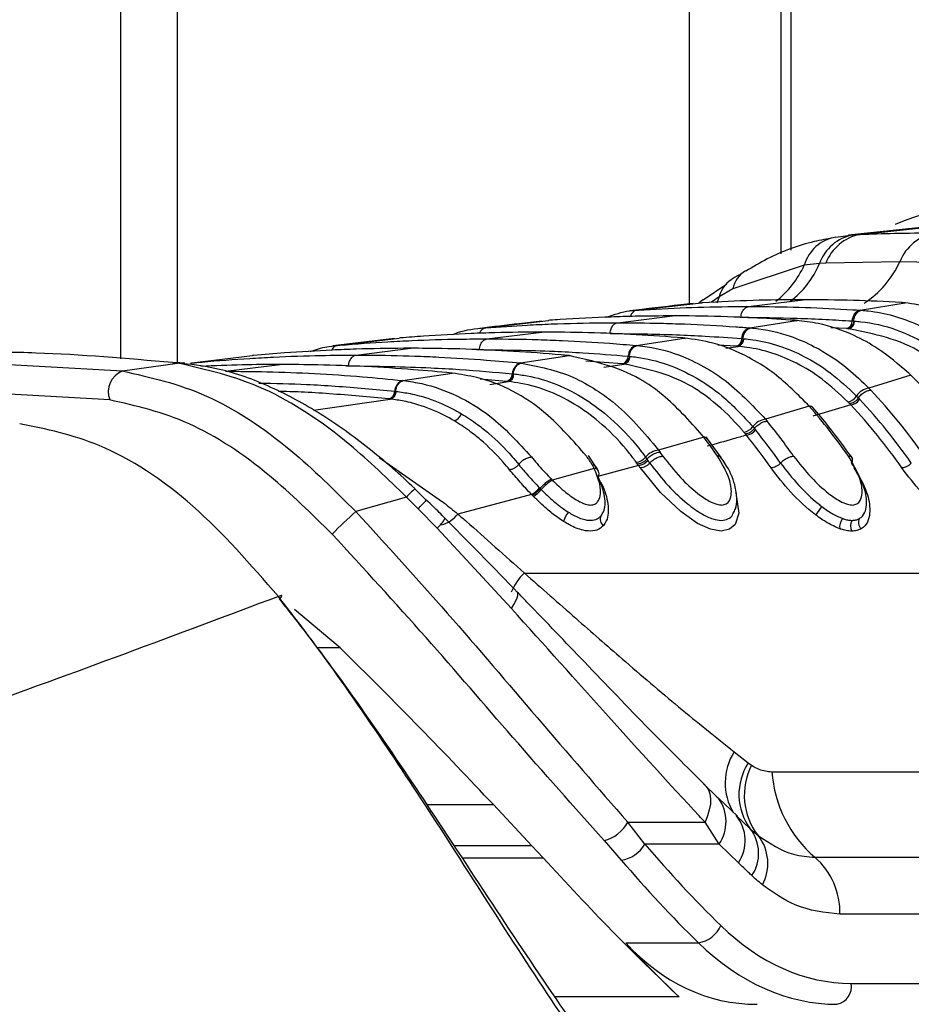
# Model space of a CAD drawing. Header units: millimetres. Extents: x 20 to 22981, y 40 to 19992.
# Tile 24 of 153: x 6627 to 6680, y 5867 to 5926. Entities that reach past the tile are written whole.
import ezdxf

# ---------------------------------------------------------------- set-up
doc = ezdxf.new("R2010")
doc.units = ezdxf.units.MM
doc.header["$LTSCALE"] = 2
doc.layers.add('COMPONENT_GEOMETRY', color=7, linetype='Continuous')
doc.styles.add('SLDTEXTSTYLE0', font='TXT', dxfattribs={"width": 0.75})
doc.dimstyles.new('SLDDIMSTYLE1', dxfattribs={"dimtxt": 100, "dimasz": 6.604, "dimexe": 0, "dimexo": 0.0625, "dimgap": 25, "dimtad": 0, "dimtih": 1, "dimtoh": 1, "dimdec": 1, "dimrnd": 1e-09, "dimzin": 12, "dimdsep": 46, "dimtxsty": 'SLDTEXTSTYLE0', "dimsah": 1, "dimcen": 0.09, "dimadec": 0, "dimazin": 3, "dimtfac": 1, "dimtdec": 1, "dimtofl": 0, "dimtmove": 0, "dimatfit": 3, "dimfxl": 1, "dimfrac": 2, "dimtolj": 1, "dimtzin": 12, "dimarcsym": 0})

# ---------------------------------------------------------------- blocks, each defined once
blk = doc.blocks.new('_D_4')
at = {"layer": 'COMPONENT_GEOMETRY', "color": 7}
for p, q in [((6756.774, 7959.491), (789.118, 7959.491)), ((795.468, 7959.491), (795.468, 5203.331)), ((595.399, 5183.019), (564.93, 5183.019)), ((564.93, 5183.019), (564.93, 5024.269)), ((995.538, 5183.019), (1026.007, 5183.019)), ((1026.007, 5183.019), (1026.007, 5024.269)), ((564.93, 5024.269), (595.399, 5024.269)), ((1026.007, 5024.269), (995.538, 5024.269)), ((795.468, 2118.491), (795.468, 4874.651)), ((6930.953, 2118.491), (789.118, 2118.491))]:
    blk.add_line(p, q, dxfattribs=at)
for points in [[(795.468, 7959.491), (794.452, 7952.887), (796.484, 7952.887)], [(795.468, 2118.491), (796.484, 2125.095), (794.452, 2125.095)]]:
    blk.add_solid(points, dxfattribs=at)
at = {"layer": 'COMPONENT_GEOMETRY', "color": 7, "char_height": 100, "attachment_point": 1, "style": 'SLDTEXTSTYLE0'}
for s, insert in [('9\'6.98"', (595.399, 5153.176)), ('2920.5mm', (467.274, 5003.558))]:
    blk.add_mtext(s, dxfattribs=dict(at, insert=insert))

msp = doc.modelspace()

# ---------------------------------------------------------------- linework, layer by layer
at = {"color": 7, "linetype": 'Continuous', "lineweight": 25}
for p, q in [((6633.394, 5905.354), (6633.394, 6410.022)), ((6672.655, 6410.022), (6672.655, 5911.6)), ((6681.804, 5913.258), (6676.682, 5912.707)), ((6677.372, 5912.76), (6682.607, 5913.313)), ((6675.923, 5912.599), (6676.944, 5912.734)), ((6676.944, 5912.734), (6677.372, 5912.76)), ((6674.048, 5910.932), (6669.796, 5909.515)), ((6674.96, 5911.022), (6674.048, 5910.932)), ((6675.327, 5911.043), (6674.96, 5911.022)), ((6679.729, 5911.138), (6675.327, 5911.043)), ((6684.127, 5911.043), (6679.729, 5911.138)), ((6669.442, 5909.804), (6668.034, 5908.847)), ((6669.796, 5909.515), (6668.992, 5909.041)), ((6664.093, 5908.256), (6667.929, 5908.696)), ((6668.016, 5908.868), (6667.783, 5908.665)), ((6667.837, 5908.714), (6668.013, 5908.874)), ((6668.023, 5908.701), (6667.929, 5908.696)), ((6667.929, 5908.696), (6667.951, 5908.698)), ((6670.732, 5908.474), (6673.988, 5908.877)), ((6677.37, 5908.256), (6680.048, 5908.696)), ((6680.048, 5908.696), (6679.954, 5908.701)), ((6664.006, 5908.25), (6664.093, 5908.256)), ((6677.37, 5908.256), (6677.458, 5908.25)), ((6655.102, 5907.207), (6658.841, 5907.646)), ((6658.919, 5907.652), (6658.841, 5907.646)), ((6658.841, 5907.646), (6658.858, 5907.648)), ((6662.954, 5907.511), (6666.21, 5907.914)), ((6670.805, 5907.207), (6673.58, 5907.646)), ((6673.58, 5907.646), (6673.501, 5907.652)), ((6673.647, 5907.643), (6673.569, 5907.649)), ((6673.58, 5907.646), (6673.648, 5907.648)), ((6676.899, 5907.616), (6676.984, 5907.61)), ((6676.985, 5907.61), (6677.042, 5907.606)), ((6655.029, 5907.201), (6655.102, 5907.207)), ((6655.175, 5906.549), (6658.432, 5906.952)), ((6670.805, 5907.207), (6670.88, 5907.201)), ((6676.648, 5907.153), (6676.562, 5907.158)), ((6676.706, 5907.149), (6676.649, 5907.153)), ((6649.672, 5906.566), (6646.01, 5906.13)), ((6646.294, 5906.16), (6649.963, 5906.598)), ((6650.03, 5906.604), (6649.963, 5906.598)), ((6664.057, 5906.16), (6666.901, 5906.598)), ((6666.901, 5906.598), (6666.834, 5906.604)), ((6666.901, 5906.598), (6666.973, 5906.599)), ((6666.972, 5906.594), (6666.905, 5906.6)), ((6670.33, 5906.567), (6670.402, 5906.561)), ((6670.403, 5906.561), (6670.451, 5906.557)), ((6646.23, 5906.154), (6646.294, 5906.16)), ((6647.397, 5905.587), (6650.654, 5905.99)), ((6664.057, 5906.16), (6664.122, 5906.154)), ((6670.063, 5906.104), (6669.991, 5906.11)), ((6670.112, 5906.1), (6670.063, 5906.104)), ((6621.039, 5905.337), (6633.497, 5904.639)), ((6633.497, 5904.639), (6636.765, 5905.107)), ((6636.674, 5905.117), (6636.473, 5905.138)), ((6636.765, 5905.107), (6636.674, 5905.117)), ((6637.21, 5905.112), (6637.115, 5905.122)), ((6637.568, 5905.11), (6637.624, 5905.115)), ((6637.624, 5905.115), (6641.239, 5905.552)), ((6641.298, 5905.558), (6641.239, 5905.552)), ((6657.171, 5905.115), (6660.069, 5905.552)), ((6657.171, 5905.115), (6657.228, 5905.11)), ((6660.069, 5905.552), (6660.01, 5905.558)), ((6660.069, 5905.552), (6660.144, 5905.553)), ((6660.143, 5905.548), (6660.084, 5905.553)), ((6663.3, 5905.057), (6663.237, 5905.063)), ((6663.343, 5905.053), (6663.3, 5905.057)), ((6663.579, 5905.52), (6663.641, 5905.514)), ((6663.642, 5905.514), (6663.684, 5905.51)), ((6639.619, 5904.624), (6642.875, 5905.027)), ((6650.174, 5904.074), (6653.115, 5904.51)), ((6653.115, 5904.51), (6653.063, 5904.515)), ((6656.689, 5904.475), (6656.745, 5904.47)), ((6656.745, 5904.47), (6656.782, 5904.466)), ((6680.383, 5904.392), (6680.259, 5904.511)), ((6650.174, 5904.074), (6650.224, 5904.069)), ((6656.401, 5904.013), (6656.346, 5904.019)), ((6656.439, 5904.01), (6656.401, 5904.013)), ((6680.383, 5904.392), (6677.892, 5903.619)), ((6632.738, 5902.92), (6620.348, 5903.624)), ((6649.69, 5903.435), (6649.739, 5903.43)), ((6649.74, 5903.43), (6649.772, 5903.426)), ((6677.892, 5903.619), (6678.003, 5903.502)), ((6649.394, 5902.973), (6649.345, 5902.978)), ((6649.428, 5902.97), (6649.394, 5902.973)), ((6676.745, 5902.699), (6676.638, 5902.81)), ((6677.158, 5903.149), (6677.268, 5903.035)), ((6677.268, 5903.035), (6677.343, 5902.955)), ((6674.346, 5902.545), (6671.747, 5901.774)), ((6674.346, 5902.545), (6674.241, 5902.664)), ((6674.553, 5902.448), (6674.447, 5902.566)), ((6676.817, 5902.623), (6674.567, 5901.962)), ((6676.817, 5902.623), (6676.745, 5902.699)), ((6671.747, 5901.774), (6671.843, 5901.657)), ((6670.545, 5900.899), (6670.453, 5901.01)), ((6670.99, 5901.33), (6671.085, 5901.216)), ((6671.085, 5901.216), (6671.15, 5901.136)), ((6668.069, 5900.703), (6665.385, 5899.934)), ((6668.069, 5900.703), (6667.978, 5900.821)), ((6668.28, 5900.6), (6668.188, 5900.719)), ((6669.114, 5899.486), (6668.289, 5900.614)), ((6670.607, 5900.822), (6670.545, 5900.899)), ((6665.385, 5899.934), (6665.47, 5899.817)), ((6661.672, 5898.895), (6661.223, 5899.613)), ((6664.137, 5899.104), (6664.057, 5899.214)), ((6664.609, 5899.516), (6664.691, 5899.402)), ((6664.691, 5899.402), (6664.748, 5899.323)), ((6661.549, 5898.851), (6659.057, 5898.157)), ((6661.549, 5898.851), (6661.446, 5899.043)), ((6661.813, 5898.675), (6661.706, 5898.888)), ((6664.192, 5899.027), (6661.772, 5898.364)), ((6664.192, 5899.027), (6664.137, 5899.104)), ((6658.996, 5898.219), (6659.057, 5898.157)), ((6651.568, 5896.961), (6650.883, 5897.625)), ((6658.303, 5897.693), (6658.34, 5897.655)), ((6658.34, 5897.655), (6658.408, 5897.586)), ((6650.388, 5897.145), (6647.378, 5896.277)), ((6651.08, 5896.448), (6650.388, 5897.145)), ((6657.829, 5897.297), (6653.451, 5896.13)), ((6657.941, 5897.181), (6657.869, 5897.256)), ((6652.205, 5895.285), (6651.08, 5896.448)), ((6656.628, 5890.523), (6652.205, 5895.285)), ((6657.399, 5892.624), (6696.644, 5892.624)), ((6646.444, 5888.185), (6643.732, 5890.451)), ((6669.881, 5881.994), (6670.718, 5881.337)), ((6670.718, 5881.337), (6670.91, 5881.197)), ((6672.128, 5880.806), (6698.401, 5880.806)), ((6668.046, 5880.101), (6668.845, 5879.321)), ((6668.845, 5879.321), (6668.948, 5879.231)), ((6655.555, 5878.854), (6657.853, 5876.395)), ((6670.07, 5878.167), (6668.953, 5879.234)), ((6670.006, 5878.206), (6670.83, 5877.423)), ((6663.548, 5877.813), (6668.145, 5877.813)), ((6664.568, 5876.51), (6663.548, 5877.813)), ((6668.979, 5876.51), (6668.145, 5877.813)), ((6670.83, 5877.423), (6671.298, 5877.013)), ((6658.51, 5875.683), (6657.853, 5876.395)), ((6662.146, 5876.72), (6663.168, 5875.557)), ((6668.979, 5876.51), (6664.568, 5876.51)), ((6670.13, 5875.398), (6668.979, 5876.51)), ((6674.681, 5875.726), (6700.954, 5875.726)), ((6702.446, 5872.339), (6676.173, 5872.339)), ((6663.426, 5870.642), (6667.752, 5870.642)), ((6676.841, 5868.223), (6711.825, 5868.223))]:
    msp.add_line(p, q, dxfattribs=at)
at = {"color": 8, "linetype": 'Continuous', "lineweight": 25}
for p, q in [((6636.742, 6410.022), (6636.742, 5905.154)), ((6667.226, 5908.628), (6667.226, 6410.022)), ((6673.241, 6410.022), (6673.241, 5911.816)), ((6668.992, 5909.041), (6668.536, 5908.724)), ((6668.992, 5909.041), (6668.852, 5908.677)), ((6670.242, 5907.832), (6670.281, 5907.832)), ((6676.562, 5907.158), (6675.62, 5907.213)), ((6654.581, 5905.906), (6654.725, 5905.908)), ((6669.991, 5906.11), (6668.904, 5906.182)), ((6669.39, 5905.988), (6670.112, 5906.1)), ((6637.548, 5905.097), (6637.624, 5905.115)), ((6663.237, 5905.063), (6661.048, 5905.225)), ((6662.121, 5904.867), (6663.343, 5905.053)), ((6646.772, 5904.943), (6646.947, 5904.945)), ((6656.346, 5904.019), (6654.768, 5904.146)), ((6655.344, 5903.846), (6656.439, 5904.01)), ((6644.854, 5902.302), (6649.428, 5902.97)), ((6648.771, 5899.486), (6652.533, 5896.867)), ((6646.444, 5888.185), (6645.05, 5888.185)), ((6651.591, 5878.854), (6655.555, 5878.854)), ((6657.853, 5876.395), (6653.223, 5876.395)), ((6653.692, 5875.683), (6658.51, 5875.683)), ((6666.607, 5867.417), (6659.207, 5867.417))]:
    msp.add_line(p, q, dxfattribs=at)
at = {"color": 7, "linetype": 'Continuous', "lineweight": 25, "flags": 128}
for points in [[(6636.473, 5905.138), (6636.772, 5905.153), (6636.904, 5905.145)], [(6636.674, 5905.117), (6636.974, 5905.132), (6637.115, 5905.122)], [(6636.765, 5905.107), (6637.066, 5905.122), (6637.21, 5905.112)], [(6642.768, 5891.234), (6642.847, 5891.274), (6642.908, 5891.298), (6642.948, 5891.304), (6642.967, 5891.293), (6642.964, 5891.265), (6642.939, 5891.219), (6642.892, 5891.159), (6642.858, 5891.12)], [(6668.046, 5880.101), (6668.221, 5879.938), (6668.352, 5879.732), (6668.436, 5879.487), (6668.473, 5879.205), (6668.462, 5878.892), (6668.402, 5878.552), (6668.296, 5878.191), (6668.145, 5877.813)]]:
    msp.add_lwpolyline(points, dxfattribs=at)
at = {"color": 8, "linetype": 'Continuous', "lineweight": 25, "flags": 128}
for points in [[(6669.974, 5897.427), (6669.988, 5897.399), (6670.162, 5896.19), (6669.934, 5895.514), (6669.593, 5895.225), (6669.098, 5895.12), (6668.469, 5895.228), (6667.703, 5895.578), (6666.7, 5896.281), (6665.491, 5897.42), (6664.302, 5898.872), (6664.302, 5898.872)], [(6656.628, 5890.523), (6656.779, 5890.759), (6656.895, 5890.968), (6656.975, 5891.147), (6657.017, 5891.295), (6657.021, 5891.409), (6656.987, 5891.487), (6656.98, 5891.494)]]:
    msp.add_lwpolyline(points, dxfattribs=at)
at = {"color": 7, "linetype": 'Continuous', "lineweight": 25}
for centre, radius, start, end in [((6686.75, 5896.072), 18.755, 56.61827, 112.91532), ((6677.435, 5910.159), 2.621, 100.79171, 160.77104), ((6677.898, 5910.057), 2.754, 101.02911, 159.01926), ((6682.359, 5910.072), 2.837, 101.08325, 157.92071), ((6676.308, 5910.279), 2.352, 99.42431, 163.88216), ((6677.554, 5907.628), 0.655, 106.25083, 181.05891), ((6676.432, 5907.607), 0.468, 286.25103, 1.06014), ((6676.574, 5907.597), 0.468, 286.39587, 1.05623), ((6670.989, 5906.574), 0.659, 106.20583, 180.63266), ((6669.859, 5906.562), 0.471, 286.20607, 0.63411), ((6669.98, 5906.552), 0.471, 286.33238, 0.63536), ((6664.242, 5905.523), 0.663, 106.16608, 180.27075), ((6657.356, 5904.475), 0.666, 106.13056, 179.95751), ((6663.105, 5905.518), 0.474, 286.16636, 0.27239), ((6663.21, 5905.508), 0.474, 286.27848, 0.27636), ((6634.001, 5903.39), 1.348, 111.96227, 200.37114), ((6656.213, 5904.476), 0.476, 286.13087, 359.95932), ((6650.359, 5903.431), 0.669, 106.0986, 179.68319), ((6656.306, 5904.467), 0.476, 286.2312, 359.96465), ((6656.099, 5879.763), 34.587, 34.94985, 45.40523), ((6649.212, 5903.438), 0.478, 286.09895, 359.68513), ((6649.294, 5903.429), 0.478, 286.18983, 359.69143), ((6678.014, 5902.622), 1.005, 97.00292, 148.35536), ((6652.316, 5879.347), 35.261, 35.01023, 43.23921), ((6676.548, 5903.517), 0.713, 277.30113, 328.90406), ((6676.732, 5903.34), 0.722, 276.77754, 327.83761), ((6651.897, 5879.186), 34.821, 35.01487, 43.04915), ((6674.366, 5902.276), 0.27, 43.39896, 94.21453), ((6647.236, 5878.923), 35.958, 35.05687, 41.06765), ((6651.632, 5879.097), 34.464, 35.01487, 43.04915), ((6653.08, 5902.279), 0.603, 281.76783, 342.48866), ((6671.868, 5900.701), 1.08, 96.44825, 144.38493), ((6643.482, 5878.548), 36.583, 35.08598, 39.17326), ((6670.364, 5901.77), 0.766, 276.7112, 324.90377), ((6670.523, 5901.593), 0.775, 276.23559, 323.90884), ((6643.081, 5878.402), 36.121, 35.08803, 39.00591), ((6668.093, 5900.444), 0.26, 40.78221, 95.22901), ((6638.431, 5878.164), 37.234, 35.10433, 37.25107), ((6642.826, 5878.321), 35.751, 35.08803, 39.00591), ((6665.505, 5898.781), 1.159, 95.92632, 140.65225), ((6634.701, 5877.823), 37.821, 35.11108, 35.5571), ((6663.969, 5900.031), 0.822, 276.16333, 321.14886), ((6664.109, 5899.855), 0.832, 275.72395, 320.20608), ((6634.316, 5877.69), 37.338, 35.11125, 35.40674), ((6661.533, 5898.539), 0.312, 325.14542, 87.06187), ((6634.071, 5877.616), 36.955, 35.11125, 35.40674), ((6660.472, 5895.893), 2.669, 122.00879, 140.65684), ((6656.967, 5898.812), 1.743, 299.64012, 320.05088), ((6656.913, 5898.838), 1.95, 301.81771, 320.02581), ((6660.742, 5880.816), 20.436, 130.84196, 136.29038), ((6678.488, 5893.732), 4.429, 140.00313, 147.98296), ((6661.336, 5895.168), 1.697, 140.71801, 161.78161), ((6662.395, 5895.824), 0.479, 155.05948, 232.23484), ((6677.028, 5895.358), 0.877, 144.1867, 186.46394), ((6677.459, 5895.425), 0.658, 149.55754, 207.67876), ((6677.81, 5895.629), 0.538, 153.84355, 224.28764), ((6673.606, 5879.461), 3.444, 146.99789, 216.29366), ((6674.414, 5879.411), 3.933, 152.99544, 217.58657), ((6679.475, 5881.316), 7.365, 183.97562, 229.38867), ((6668.17, 5876.718), 2.363, 326.04755, 39.02435), ((6661.616, 5878.845), 2.19, 284.00583, 331.8923), ((6668.945, 5875.954), 2.39, 326.4096, 37.91803), ((6669.244, 5875.355), 2.639, 331.25232, 38.91319), ((6662.896, 5877.461), 1.923, 278.12061, 330.38588), ((6671.788, 5872.429), 4.385, 358.81343, 48.73005), ((6667.483, 5872.38), 1.759, 278.80532, 335.98248), ((6675.771, 5868.043), 1.085, 281.81036, 9.5356)]:
    msp.add_arc(centre, radius, start, end, dxfattribs=at)
at = {"color": 8, "linetype": 'Continuous', "lineweight": 25}
for centre, radius, start, end in [((6668.824, 5913.287), 5.73, 308.18229, 335.72964), ((6669.712, 5913.306), 5.723, 307.68787, 336.48518), ((6674.514, 5913.485), 5.719, 302.87292, 335.77563), ((6671.487, 5909.149), 1.73, 122.77661, 167.77741), ((6670.669, 5908.647), 1.723, 124.53708, 166.76446), ((6664.204, 5907.759), 0.51, 102.55095, 166.0034), ((6655.204, 5906.727), 0.491, 102.03316, 160.83219), ((6646.377, 5905.711), 0.457, 100.42108, 156.93985), ((6654.934, 5892.977), 6.167, 130.99048, 137.48624), ((6635.086, 5912.157), 22.418, 315.51371, 317.3564), ((6650.419, 5897.241), 2.648, 312.40045, 328.9444), ((6651.955, 5897.348), 1.929, 285.52063, 320.84835), ((6659.503, 5890.365), 3.088, 132.95887, 158.77508), ((6672.794, 5880.146), 3.451, 147.60516, 211.0299), ((6667.037, 5877.849), 2.359, 325.41695, 35.86872)]:
    msp.add_arc(centre, radius, start, end, dxfattribs=at)
at = {"color": 7, "linetype": 'Continuous', "lineweight": 25}
for centre, major_axis, ratio, start_param, end_param in [((6701.789, 5940.587), (-4.159, 84.313), 0.706247, 2.398562, 2.492116), ((6700.941, 5940.545), (-4.159, 85.513), 0.70627, 2.399047, 2.492601), ((6676.377, 5887.023), (-0.927, 18.789), 0.706247, 2.492116, 3.106771), ((6704.764, 5940.545), (15.406, 84.89), 0.695466, 2.652484, 2.72124), ((6673.089, 5886.981), (3.601, 19.843), 0.695466, 2.652484, 3.267139), ((6675.529, 5886.981), (-0.927, 19.989), 0.706346, 2.494194, 3.108849)]:
    msp.add_ellipse(centre, major_axis=major_axis, ratio=ratio, start_param=start_param, end_param=end_param, dxfattribs=at)
for points, knots in [([(6677.372, 5912.76), (6678.051, 5912.786), (6679.531, 5912.843), (6681.012, 5912.852), (6681.813, 5912.856)], [0, 0, 0, 0, 0.458483, 1, 1, 1, 1]), ([(6675.776, 5912.556), (6675.397, 5912.488), (6674.049, 5912.246), (6672.283, 5911.597), (6670.989, 5910.825), (6670.568, 5910.574)], [0, 0, 0, 0, 0.208883, 0.742387, 1, 1, 1, 1]), ([(6670.301, 5910.409), (6670.12, 5910.318), (6669.91, 5910.212), (6669.719, 5910.083), (6669.693, 5910.065)], [0, 0, 0, 0, 0.866299, 1, 1, 1, 1]), ([(6667.436, 5908.652), (6667.192, 5908.625), (6665.907, 5908.48), (6664.667, 5908.334), (6663.663, 5908.215)], [0, 0, 0, 0, 0.189573, 1, 1, 1, 1]), ([(6673.988, 5908.877), (6673.94, 5908.877), (6672.946, 5908.876), (6670.957, 5908.849), (6669.017, 5908.751), (6668.023, 5908.701)], [0, 0, 0, 0, 0.024033, 0.499895, 1, 1, 1, 1]), ([(6679.954, 5908.701), (6679.905, 5908.704), (6678.912, 5908.762), (6676.923, 5908.852), (6674.983, 5908.868), (6673.988, 5908.877)], [0, 0, 0, 0, 0.024244, 0.500106, 1, 1, 1, 1]), ([(6685.946, 5906.359), (6685.913, 5906.385), (6684.995, 5907.096), (6683.069, 5908.238), (6681.054, 5908.543), (6680.048, 5908.696)], [0, 0, 0, 0, 0.018267, 0.509409, 1, 1, 1, 1]), ([(6662.302, 5907.835), (6662.747, 5907.995), (6663.309, 5908.198), (6663.886, 5908.241), (6664.006, 5908.25)], [0, 0, 0, 0, 0.7914564, 1, 1, 1, 1]), ([(6664.093, 5908.256), (6664.239, 5908.266), (6665.331, 5908.336), (6667.369, 5908.431), (6669.437, 5908.472), (6670.557, 5908.473), (6670.732, 5908.474)], [0, 0, 0, 0, 0.0661, 0.493687, 0.921273, 1, 1, 1, 1]), ([(6670.281, 5907.832), (6670.287, 5907.885), (6670.302, 5908.027), (6670.387, 5908.237), (6670.54, 5908.418), (6670.668, 5908.455), (6670.732, 5908.474)], [0, 0, 0, 0, 0.161092, 0.440728, 0.720364, 1, 1, 1, 1]), ([(6670.732, 5908.474), (6670.906, 5908.473), (6672.027, 5908.472), (6674.094, 5908.431), (6676.133, 5908.336), (6677.224, 5908.266), (6677.37, 5908.256)], [0, 0, 0, 0, 0.078728, 0.506313, 0.933899, 1, 1, 1, 1]), ([(6676.984, 5907.61), (6676.992, 5907.662), (6677.012, 5907.805), (6677.105, 5908.014), (6677.265, 5908.195), (6677.394, 5908.232), (6677.459, 5908.25)], [0, 0, 0, 0, 0.160966, 0.440644, 0.720322, 1, 1, 1, 1]), ([(6677.458, 5908.25), (6677.587, 5908.239), (6678.724, 5908.141), (6680.577, 5907.607), (6682.521, 5906.487), (6683.453, 5905.716), (6683.753, 5905.468)], [0, 0, 0, 0, 0.058111, 0.513481, 0.843245, 1, 1, 1, 1]), ([(6658.449, 5907.608), (6657.991, 5907.555), (6656.738, 5907.41), (6655.525, 5907.264), (6654.754, 5907.172)], [0, 0, 0, 0, 0.365263, 1, 1, 1, 1]), ([(6655.102, 5907.207), (6655.926, 5907.265), (6657.222, 5907.357), (6659.537, 5907.462), (6661.331, 5907.507), (6662.652, 5907.511), (6662.954, 5907.511)], [0, 0, 0, 0, 0.3148294, 0.4955713, 0.8847848, 1, 1, 1, 1]), ([(6666.21, 5907.914), (6665.468, 5907.91), (6664.253, 5907.902), (6662.025, 5907.836), (6660.336, 5907.751), (6659.122, 5907.666), (6658.919, 5907.652)], [0, 0, 0, 0, 0.305202, 0.499842, 0.916458, 1, 1, 1, 1]), ([(6662.503, 5906.87), (6662.509, 5906.922), (6662.524, 5907.065), (6662.608, 5907.274), (6662.762, 5907.456), (6662.89, 5907.493), (6662.954, 5907.511)], [0, 0, 0, 0, 0.161092, 0.440728, 0.720364, 1, 1, 1, 1]), ([(6662.954, 5907.511), (6663.801, 5907.505), (6665.122, 5907.496), (6667.461, 5907.419), (6669.231, 5907.325), (6670.527, 5907.228), (6670.805, 5907.207)], [0, 0, 0, 0, 0.32369, 0.504431, 0.893531, 1, 1, 1, 1]), ([(6673.501, 5907.652), (6672.759, 5907.701), (6671.544, 5907.781), (6669.316, 5907.874), (6667.627, 5907.912), (6666.412, 5907.914), (6666.21, 5907.914)], [0, 0, 0, 0, 0.305522, 0.500162, 0.917082, 1, 1, 1, 1]), ([(6670.281, 5907.832), (6671.399, 5907.822), (6673.082, 5907.806), (6675.287, 5907.714), (6676.376, 5907.648), (6676.899, 5907.616)], [0, 0, 0, 0, 0.50631, 0.762623, 1, 1, 1, 1]), ([(6680.259, 5904.511), (6679.657, 5905.027), (6678.625, 5905.911), (6676.81, 5906.893), (6675.18, 5907.465), (6674.014, 5907.597), (6673.58, 5907.646)], [0, 0, 0, 0, 0.296146, 0.5073, 0.816527, 1, 1, 1, 1]), ([(6677.042, 5907.606), (6677.164, 5907.596), (6678.704, 5907.463), (6680.815, 5906.733), (6682.552, 5905.362), (6683.047, 5904.971)], [0, 0, 0, 0, 0.058019, 0.731528, 1, 1, 1, 1]), ([(6658.432, 5906.952), (6657.505, 5906.945), (6656.104, 5906.934), (6653.757, 5906.851), (6651.884, 5906.75), (6650.484, 5906.639), (6650.03, 5906.604)], [0, 0, 0, 0, 0.330895, 0.499787, 0.837714, 1, 1, 1, 1]), ([(6653.136, 5906.804), (6653.232, 5906.844), (6653.846, 5907.097), (6654.488, 5907.154), (6655.029, 5907.201)], [0, 0, 0, 0, 0.157058, 1, 1, 1, 1]), ([(6666.834, 5906.604), (6665.907, 5906.673), (6664.507, 5906.779), (6662.16, 5906.89), (6660.286, 5906.944), (6658.885, 5906.95), (6658.432, 5906.952)], [0, 0, 0, 0, 0.331322, 0.500214, 0.838141, 1, 1, 1, 1]), ([(6662.503, 5906.87), (6663.82, 5906.856), (6665.702, 5906.835), (6668.311, 5906.71), (6669.603, 5906.619), (6670.33, 5906.567)], [0, 0, 0, 0, 0.504425, 0.721113, 1, 1, 1, 1]), ([(6670.402, 5906.561), (6670.41, 5906.613), (6670.431, 5906.756), (6670.525, 5906.965), (6670.686, 5907.146), (6670.815, 5907.183), (6670.88, 5907.201)], [0, 0, 0, 0, 0.161001, 0.440667, 0.720334, 1, 1, 1, 1]), ([(6670.88, 5907.201), (6670.942, 5907.196), (6671.725, 5907.124), (6673.004, 5906.837), (6674.88, 5906.024), (6676.467, 5904.998), (6677.483, 5904.015), (6677.892, 5903.619)], [0, 0, 0, 0, 0.02498, 0.311752, 0.510885, 0.803406, 1, 1, 1, 1]), ([(6682.547, 5904.613), (6682.065, 5904.998), (6680.271, 5906.429), (6678.212, 5906.845), (6676.706, 5907.149)], [0, 0, 0, 0, 0.268949, 1, 1, 1, 1]), ([(6646.294, 5906.16), (6646.345, 5906.164), (6647.342, 5906.251), (6648.811, 5906.357), (6651.176, 5906.478), (6653.14, 5906.539), (6654.631, 5906.546), (6655.175, 5906.549)], [0, 0, 0, 0, 0.017392, 0.336932, 0.496696, 0.8163, 1, 1, 1, 1]), ([(6654.725, 5905.908), (6654.731, 5905.96), (6654.746, 5906.102), (6654.83, 5906.312), (6654.984, 5906.494), (6655.111, 5906.531), (6655.175, 5906.549)], [0, 0, 0, 0, 0.161092, 0.440728, 0.720364, 1, 1, 1, 1]), ([(6655.175, 5906.549), (6655.246, 5906.549), (6656.264, 5906.548), (6657.755, 5906.524), (6660.121, 5906.436), (6662.064, 5906.325), (6663.533, 5906.203), (6664.057, 5906.16)], [0, 0, 0, 0, 0.023999, 0.34354, 0.503304, 0.822907, 1, 1, 1, 1]), ([(6674.241, 5902.664), (6673.551, 5903.349), (6672.449, 5904.442), (6670.542, 5905.607), (6668.791, 5906.338), (6667.483, 5906.518), (6666.901, 5906.598)], [0, 0, 0, 0, 0.316585, 0.505351, 0.78008, 1, 1, 1, 1]), ([(6670.451, 5906.557), (6670.627, 5906.539), (6671.843, 5906.415), (6673.603, 5905.824), (6675.655, 5904.567), (6676.643, 5903.635), (6677.158, 5903.149)], [0, 0, 0, 0, 0.0735973, 0.5071122, 0.7427646, 1, 1, 1, 1]), ([(6636.473, 5905.138), (6633.748, 5905.377), (6629.735, 5905.729), (6625.825, 5905.763), (6624.569, 5905.774)], [0, 0, 0, 0, 0.67875, 1, 1, 1, 1]), ([(6650.654, 5905.99), (6650.514, 5905.989), (6649.428, 5905.988), (6647.868, 5905.959), (6645.502, 5905.866), (6643.47, 5905.747), (6641.911, 5905.611), (6641.298, 5905.558)], [0, 0, 0, 0, 0.04475, 0.3480765, 0.4997344, 0.8031202, 1, 1, 1, 1]), ([(6644.666, 5905.803), (6644.994, 5905.911), (6645.51, 5906.082), (6646.037, 5906.135), (6646.23, 5906.154)], [0, 0, 0, 0, 0.635219, 1, 1, 1, 1]), ([(6660.01, 5905.558), (6659.869, 5905.57), (6658.783, 5905.669), (6657.224, 5905.784), (6654.859, 5905.91), (6652.826, 5905.978), (6651.266, 5905.986), (6650.654, 5905.99)], [0, 0, 0, 0, 0.045283, 0.348609, 0.500266, 0.803652, 1, 1, 1, 1]), ([(6654.725, 5905.908), (6656.211, 5905.889), (6658.263, 5905.864), (6661.215, 5905.709), (6662.679, 5905.592), (6663.579, 5905.52)], [0, 0, 0, 0, 0.503297, 0.694828, 1, 1, 1, 1]), ([(6663.641, 5905.514), (6663.649, 5905.566), (6663.671, 5905.708), (6663.766, 5905.918), (6663.928, 5906.099), (6664.057, 5906.135), (6664.122, 5906.154)], [0, 0, 0, 0, 0.161023, 0.440682, 0.720341, 1, 1, 1, 1]), ([(6664.122, 5906.154), (6664.319, 5906.131), (6665.232, 5906.028), (6666.631, 5905.631), (6668.125, 5904.895), (6669.833, 5903.797), (6670.935, 5902.633), (6671.747, 5901.774)], [0, 0, 0, 0, 0.071059, 0.328707, 0.508594, 0.637825, 1, 1, 1, 1]), ([(6676.638, 5902.81), (6676.136, 5903.282), (6675.173, 5904.185), (6673.177, 5905.401), (6671.466, 5905.968), (6670.284, 5906.083), (6670.112, 5906.1)], [0, 0, 0, 0, 0.257471, 0.493197, 0.926487, 1, 1, 1, 1]), ([(6650.388, 5897.145), (6649.28, 5898.217), (6646.6, 5900.809), (6641.848, 5903.97), (6638.469, 5904.726), (6636.765, 5905.107)], [0, 0, 0, 0, 0.259057, 0.626399, 1, 1, 1, 1]), ([(6650.889, 5897.631), (6650.885, 5897.635), (6650.023, 5898.486), (6648.174, 5900.072), (6645.309, 5902.145), (6642.318, 5903.754), (6639.551, 5904.779), (6637.799, 5904.996), (6637.063, 5905.087)], [0, 0, 0, 0, 0.000985, 0.211, 0.42281, 0.63293, 0.845915, 1, 1, 1, 1]), ([(6637.624, 5905.115), (6637.825, 5905.134), (6638.971, 5905.243), (6640.591, 5905.366), (6642.956, 5905.497), (6645.067, 5905.573), (6646.706, 5905.582), (6647.397, 5905.587)], [0, 0, 0, 0, 0.061922, 0.352279, 0.497453, 0.787868, 1, 1, 1, 1]), ([(6646.947, 5904.945), (6646.952, 5904.997), (6646.967, 5905.14), (6647.052, 5905.35), (6647.205, 5905.531), (6647.333, 5905.568), (6647.397, 5905.587)], [0, 0, 0, 0, 0.161092, 0.440728, 0.720364, 1, 1, 1, 1]), ([(6647.397, 5905.587), (6647.616, 5905.586), (6648.781, 5905.584), (6650.419, 5905.549), (6652.785, 5905.451), (6654.879, 5905.323), (6656.497, 5905.176), (6657.171, 5905.115)], [0, 0, 0, 0, 0.067017, 0.357375, 0.502549, 0.792963, 1, 1, 1, 1]), ([(6656.745, 5904.47), (6656.753, 5904.522), (6656.775, 5904.664), (6656.871, 5904.873), (6657.033, 5905.054), (6657.163, 5905.091), (6657.228, 5905.109)], [0, 0, 0, 0, 0.161038, 0.440692, 0.720346, 1, 1, 1, 1]), ([(6657.228, 5905.11), (6658.262, 5904.907), (6659.792, 5904.607), (6661.56, 5903.61), (6663.355, 5902.355), (6664.508, 5900.98), (6665.385, 5899.934)], [0, 0, 0, 0, 0.341963, 0.506117, 0.624337, 1, 1, 1, 1]), ([(6667.978, 5900.821), (6667.219, 5901.671), (6666.067, 5902.964), (6663.44, 5904.79), (6661.505, 5905.228), (6660.069, 5905.552)], [0, 0, 0, 0, 0.331863, 0.504238, 1, 1, 1, 1]), ([(6670.453, 5901.01), (6670.411, 5901.06), (6669.848, 5901.725), (6668.784, 5902.754), (6666.501, 5904.369), (6664.647, 5904.771), (6663.343, 5905.053)], [0, 0, 0, 0, 0.021195, 0.282969, 0.495586, 1, 1, 1, 1]), ([(6663.684, 5905.51), (6663.821, 5905.496), (6665.164, 5905.351), (6667.049, 5904.667), (6669.337, 5903.113), (6670.389, 5901.978), (6670.99, 5901.33)], [0, 0, 0, 0, 0.051672, 0.505066, 0.717512, 1, 1, 1, 1]), ([(6633.497, 5904.639), (6635.15, 5904.269), (6638.453, 5903.53), (6643.309, 5900.329), (6646.11, 5897.539), (6647.378, 5896.277)], [0, 0, 0, 0, 0.354177, 0.707848, 1, 1, 1, 1]), ([(6642.875, 5905.027), (6642.124, 5905.023), (6640.552, 5905.015), (6638.98, 5904.948), (6638.16, 5904.913)], [0, 0, 0, 0, 0.478036, 1, 1, 1, 1]), ([(6639.619, 5904.624), (6640.44, 5904.618), (6642.208, 5904.606), (6644.923, 5904.497), (6647.621, 5904.323), (6649.371, 5904.153), (6650.174, 5904.074)], [0, 0, 0, 0, 0.2331562, 0.5020007, 0.7713618, 1, 1, 1, 1]), ([(6653.063, 5904.515), (6652.311, 5904.586), (6650.614, 5904.746), (6647.968, 5904.911), (6645.324, 5905.011), (6643.625, 5905.022), (6642.875, 5905.027)], [0, 0, 0, 0, 0.221771, 0.500316, 0.779385, 1, 1, 1, 1]), ([(6646.947, 5904.945), (6648.58, 5904.923), (6650.779, 5904.894), (6654.027, 5904.709), (6655.64, 5904.567), (6656.689, 5904.475)], [0, 0, 0, 0, 0.50254, 0.676572, 1, 1, 1, 1]), ([(6661.093, 5899.578), (6660.31, 5900.479), (6658.399, 5902.678), (6655.535, 5904.142), (6653.605, 5904.435), (6653.115, 5904.51)], [0, 0, 0, 0, 0.341408, 0.83284, 1, 1, 1, 1]), ([(6649.739, 5903.43), (6649.748, 5903.482), (6649.77, 5903.624), (6649.867, 5903.833), (6650.03, 5904.014), (6650.16, 5904.051), (6650.225, 5904.069)], [0, 0, 0, 0, 0.161049, 0.440699, 0.72035, 1, 1, 1, 1]), ([(6650.224, 5904.069), (6650.586, 5904.017), (6651.657, 5903.862), (6653.402, 5903.225), (6655.661, 5901.886), (6657.027, 5900.397), (6657.823, 5899.528)], [0, 0, 0, 0, 0.129882, 0.385514, 0.641748, 1, 1, 1, 1]), ([(6664.057, 5899.214), (6663.926, 5899.389), (6663.301, 5900.218), (6662.161, 5901.408), (6660.041, 5903.005), (6658.108, 5903.8), (6656.69, 5903.978), (6656.439, 5904.01)], [0, 0, 0, 0, 0.063624, 0.302569, 0.497159, 0.910873, 1, 1, 1, 1]), ([(6656.782, 5904.466), (6657.041, 5904.433), (6658.499, 5904.245), (6660.486, 5903.421), (6662.664, 5901.773), (6663.833, 5900.548), (6664.474, 5899.695), (6664.609, 5899.516)], [0, 0, 0, 0, 0.0892332, 0.5031559, 0.6976973, 0.9364484, 1, 1, 1, 1]), ([(6649.772, 5903.426), (6650.053, 5903.388), (6650.686, 5903.301), (6651.868, 5902.977), (6652.881, 5902.545), (6653.531, 5902.17), (6653.655, 5902.098)], [0, 0, 0, 0, 0.210941, 0.475438, 0.899348, 1, 1, 1, 1]), ([(6677.268, 5903.035), (6677.298, 5903.076), (6677.381, 5903.188), (6677.563, 5903.347), (6677.795, 5903.477), (6677.934, 5903.494), (6678.003, 5903.502)], [0, 0, 0, 0, 0.161233, 0.440822, 0.720411, 1, 1, 1, 1]), ([(6645.97, 5894.938), (6644.75, 5896.14), (6642.063, 5898.788), (6637.428, 5901.855), (6634.3, 5902.566), (6632.738, 5902.92)], [0, 0, 0, 0, 0.2942151, 0.6477386, 1, 1, 1, 1]), ([(6653.203, 5901.689), (6653.082, 5901.759), (6652.451, 5902.122), (6651.464, 5902.539), (6650.315, 5902.851), (6649.7, 5902.933), (6649.428, 5902.97)], [0, 0, 0, 0, 0.100695, 0.524691, 0.789151, 1, 1, 1, 1]), ([(6677.268, 5903.035), (6677.233, 5902.989), (6677.163, 5902.898), (6677.024, 5902.789), (6676.876, 5902.714), (6676.789, 5902.704), (6676.745, 5902.699)], [0, 0, 0, 0, 0.249999, 0.499999, 0.749999, 1, 1, 1, 1]), ([(6676.892, 5899.486), (6676.435, 5900.116), (6675.684, 5901.148), (6674.877, 5902.093), (6674.562, 5902.462)], [0, 0, 0, 0, 0.609908, 1, 1, 1, 1]), ([(6656.522, 5898.763), (6656.397, 5898.914), (6655.853, 5899.571), (6655.055, 5900.35), (6654.059, 5901.149), (6653.517, 5901.491), (6653.203, 5901.689)], [0, 0, 0, 0, 0.125578, 0.546573, 0.737903, 1, 1, 1, 1]), ([(6653.655, 5902.098), (6653.977, 5901.894), (6654.534, 5901.54), (6655.557, 5900.717), (6656.376, 5899.914), (6656.934, 5899.239), (6657.063, 5899.084)], [0, 0, 0, 0, 0.2622207, 0.4535665, 0.8744738, 1, 1, 1, 1]), ([(6671.085, 5901.216), (6671.117, 5901.255), (6671.206, 5901.361), (6671.395, 5901.511), (6671.634, 5901.633), (6671.773, 5901.649), (6671.843, 5901.657)], [0, 0, 0, 0, 0.161211, 0.440807, 0.720404, 1, 1, 1, 1]), ([(6642.768, 5891.234), (6641.115, 5893.131), (6637.807, 5896.927), (6632.404, 5900.47), (6628.953, 5901.181), (6627.383, 5901.505)], [0, 0, 0, 0, 0.352456, 0.705295, 1, 1, 1, 1]), ([(6671.085, 5901.216), (6671.048, 5901.173), (6670.973, 5901.087), (6670.828, 5900.984), (6670.677, 5900.913), (6670.589, 5900.904), (6670.545, 5900.899)], [0, 0, 0, 0, 0.249999, 0.499999, 0.749999, 1, 1, 1, 1]), ([(6670.607, 5900.822), (6670.347, 5900.748), (6669.574, 5900.529), (6668.794, 5900.309), (6668.276, 5900.163)], [0, 0, 0, 0, 0.336526, 1, 1, 1, 1]), ([(6664.691, 5899.402), (6664.725, 5899.439), (6664.819, 5899.538), (6665.015, 5899.679), (6665.259, 5899.794), (6665.399, 5899.809), (6665.47, 5899.817)], [0, 0, 0, 0, 0.161195, 0.440797, 0.720398, 1, 1, 1, 1]), ([(6657.063, 5899.084), (6657.095, 5899.122), (6657.183, 5899.227), (6657.373, 5899.377), (6657.612, 5899.501), (6657.753, 5899.519), (6657.823, 5899.528)], [0, 0, 0, 0, 0.16106, 0.440707, 0.720353, 1, 1, 1, 1]), ([(6657.823, 5899.528), (6657.932, 5899.396), (6658.15, 5899.131), (6658.517, 5898.722), (6658.803, 5898.417), (6658.966, 5898.249), (6658.996, 5898.219)], [0, 0, 0, 0, 0.310786, 0.621524, 0.932011, 1, 1, 1, 1]), ([(6661.446, 5899.043), (6661.411, 5899.103), (6661.341, 5899.223), (6661.223, 5899.401), (6661.136, 5899.519), (6661.093, 5899.578)], [0, 0, 0, 0, 0.329912, 0.664856, 1, 1, 1, 1]), ([(6664.691, 5899.402), (6664.652, 5899.362), (6664.574, 5899.281), (6664.424, 5899.184), (6664.27, 5899.117), (6664.182, 5899.108), (6664.137, 5899.104)], [0, 0, 0, 0, 0.249999, 0.499999, 0.749999, 1, 1, 1, 1]), ([(6664.859, 5899.165), (6664.894, 5899.202), (6664.988, 5899.3), (6665.184, 5899.44), (6665.429, 5899.554), (6665.57, 5899.569), (6665.64, 5899.577)], [0, 0, 0, 0, 0.161092, 0.440728, 0.720364, 1, 1, 1, 1]), ([(6665.64, 5899.577), (6665.97, 5899.149), (6666.56, 5898.385), (6667.555, 5897.46), (6668.311, 5896.931), (6668.814, 5896.704), (6669.165, 5896.651), (6669.437, 5896.73), (6669.644, 5896.967), (6669.751, 5897.463), (6669.615, 5898.361), (6669.162, 5899.123), (6668.892, 5899.577)], [0, 0, 0, 0, 0.181549, 0.323795, 0.40885, 0.462296, 0.504185, 0.545984, 0.60056, 0.677304, 0.807908, 1, 1, 1, 1]), ([(6669.103, 5899.478), (6669.09, 5899.501), (6669.053, 5899.563), (6668.955, 5899.572), (6668.892, 5899.577)], [0, 0, 0, 0, 0.363524, 1, 1, 1, 1]), ([(6669.822, 5896.176), (6669.871, 5896.266), (6670.013, 5896.529), (6670.062, 5897.107), (6669.923, 5897.995), (6669.553, 5898.863), (6669.17, 5899.386), (6669.074, 5899.516)], [0, 0, 0, 0, 0.085373, 0.248767, 0.504091, 0.876386, 1, 1, 1, 1]), ([(6672.637, 5899.165), (6672.672, 5899.202), (6672.766, 5899.3), (6672.963, 5899.44), (6673.208, 5899.554), (6673.348, 5899.569), (6673.418, 5899.577)], [0, 0, 0, 0, 0.161092, 0.440728, 0.720364, 1, 1, 1, 1]), ([(6673.418, 5899.577), (6673.749, 5899.149), (6674.338, 5898.385), (6675.333, 5897.46), (6676.089, 5896.931), (6676.592, 5896.704), (6676.944, 5896.651), (6677.216, 5896.73), (6677.422, 5896.967), (6677.529, 5897.463), (6677.393, 5898.361), (6676.94, 5899.123), (6676.671, 5899.577)], [0, 0, 0, 0, 0.181549, 0.323795, 0.40885, 0.462296, 0.504185, 0.545984, 0.60056, 0.677304, 0.807908, 1, 1, 1, 1]), ([(6676.866, 5899.165), (6676.883, 5899.202), (6676.93, 5899.3), (6676.932, 5899.44), (6676.849, 5899.554), (6676.73, 5899.569), (6676.671, 5899.577)], [0, 0, 0, 0, 0.161092, 0.440728, 0.720364, 1, 1, 1, 1]), ([(6657.829, 5897.297), (6657.595, 5897.544), (6657.122, 5898.046), (6656.724, 5898.522), (6656.522, 5898.763)], [0, 0, 0, 0, 0.493803, 1, 1, 1, 1]), ([(6657.063, 5899.084), (6657.065, 5899.08), (6657.247, 5898.856), (6657.639, 5898.396), (6658.082, 5897.927), (6658.303, 5897.693)], [0, 0, 0, 0, 0.007762, 0.50485, 1, 1, 1, 1]), ([(6659.057, 5898.157), (6659.32, 5897.905), (6659.79, 5897.453), (6660.481, 5896.962), (6660.998, 5896.717), (6661.356, 5896.651), (6661.604, 5896.708), (6661.812, 5896.883), (6661.959, 5897.273), (6661.925, 5897.959), (6661.68, 5898.539), (6661.549, 5898.851)], [0, 0, 0, 0, 0.1612368, 0.2891314, 0.3685808, 0.4280241, 0.4873675, 0.5428202, 0.6432812, 0.8079871, 1, 1, 1, 1]), ([(6661.699, 5898.884), (6661.679, 5898.92), (6661.632, 5899.003), (6661.513, 5899.028), (6661.446, 5899.043)], [0, 0, 0, 0, 0.432775, 1, 1, 1, 1]), ([(6664.859, 5899.165), (6665.209, 5898.71), (6665.845, 5897.884), (6666.954, 5896.831), (6667.878, 5896.161), (6668.587, 5895.827), (6669.129, 5895.727), (6669.525, 5895.827), (6669.764, 5895.989), (6669.806, 5896.147), (6669.815, 5896.18)], [0, 0, 0, 0, 0.25553, 0.463412, 0.610935, 0.714448, 0.802001, 0.887108, 0.97629, 1, 1, 1, 1]), ([(6674.733, 5896.08), (6674.728, 5896.084), (6674.194, 5896.491), (6673.184, 5897.434), (6672.447, 5898.393), (6672.08, 5898.872)], [0, 0, 0, 0, 0.005036, 0.503601, 1, 1, 1, 1]), ([(6672.637, 5899.165), (6672.982, 5898.717), (6673.616, 5897.892), (6674.531, 5897.018), (6675.02, 5896.637), (6675.095, 5896.579)], [0, 0, 0, 0, 0.5006885, 0.9227865, 1, 1, 1, 1]), ([(6677.327, 5895.867), (6677.361, 5895.889), (6677.528, 5895.998), (6677.781, 5896.423), (6677.775, 5897.106), (6677.522, 5898.079), (6677.142, 5898.709), (6676.866, 5899.165)], [0, 0, 0, 0, 0.041437, 0.201296, 0.499179, 0.63727, 1, 1, 1, 1]), ([(6677.006, 5898.872), (6677.299, 5898.384), (6677.704, 5897.709), (6677.971, 5896.653), (6677.965, 5895.889), (6677.666, 5895.409), (6677.467, 5895.281), (6677.425, 5895.253)], [0, 0, 0, 0, 0.3508199, 0.4854261, 0.7839916, 0.9541975, 1, 1, 1, 1]), ([(6682.511, 5896.08), (6682.506, 5896.084), (6681.972, 5896.491), (6680.962, 5897.434), (6680.226, 5898.393), (6679.858, 5898.872)], [0, 0, 0, 0, 0.005036, 0.503601, 1, 1, 1, 1]), ([(6658.34, 5897.655), (6658.372, 5897.693), (6658.463, 5897.796), (6658.636, 5897.964), (6658.839, 5898.13), (6658.943, 5898.19), (6658.996, 5898.219)], [0, 0, 0, 0, 0.160998, 0.440666, 0.720333, 1, 1, 1, 1]), ([(6661.961, 5896.026), (6662.013, 5896.102), (6662.216, 5896.404), (6662.25, 5897.206), (6661.95, 5897.958), (6661.789, 5898.36)], [0, 0, 0, 0, 0.1361815, 0.5383125, 1, 1, 1, 1]), ([(6658.408, 5897.586), (6658.647, 5897.353), (6659.062, 5896.949), (6659.62, 5896.506), (6659.923, 5896.308), (6660.023, 5896.242)], [0, 0, 0, 0, 0.476992, 0.82783, 1, 1, 1, 1]), ([(6661.96, 5898.012), (6661.972, 5897.986), (6662.18, 5897.552), (6662.434, 5896.733), (6662.399, 5895.874), (6662.164, 5895.535), (6662.102, 5895.446)], [0, 0, 0, 0, 0.026992, 0.449873, 0.855511, 1, 1, 1, 1]), ([(6652.687, 5895.872), (6652.453, 5896.109), (6652.088, 5896.481), (6651.706, 5896.835), (6651.568, 5896.963)], [0, 0, 0, 0, 0.639161, 1, 1, 1, 1]), ([(6652.533, 5896.867), (6652.553, 5896.852), (6652.861, 5896.609), (6653.166, 5896.362), (6653.451, 5896.13)], [0, 0, 0, 0, 0.0652283, 1, 1, 1, 1]), ([(6657.869, 5897.256), (6657.868, 5897.256), (6657.855, 5897.27), (6657.842, 5897.283), (6657.829, 5897.297)], [0, 0, 0, 0, 0.011269, 1, 1, 1, 1]), ([(6659.724, 5895.698), (6659.611, 5895.773), (6659.272, 5895.996), (6658.656, 5896.485), (6658.201, 5896.928), (6657.941, 5897.181)], [0, 0, 0, 0, 0.177842, 0.531294, 1, 1, 1, 1]), ([(6647.378, 5896.277), (6649.206, 5894.273), (6652.924, 5890.201), (6658.297, 5883.83), (6661.766, 5879.854), (6663.548, 5877.813)], [0, 0, 0, 0, 0.32022, 0.650979, 1, 1, 1, 1]), ([(6675.095, 5896.579), (6675.296, 5896.433), (6675.696, 5896.141), (6676.11, 5895.961), (6676.317, 5895.871)], [0, 0, 0, 0, 0.500365, 1, 1, 1, 1]), ([(6656.98, 5891.493), (6656.503, 5891.987), (6655.097, 5893.446), (6653.643, 5894.904), (6652.682, 5895.868)], [0, 0, 0, 0, 0.338899, 1, 1, 1, 1]), ([(6653.451, 5896.13), (6653.611, 5895.991), (6654.938, 5894.83), (6656.247, 5893.656), (6657.399, 5892.624)], [0, 0, 0, 0, 0.120521, 1, 1, 1, 1]), ([(6662.102, 5895.446), (6662.046, 5895.39), (6661.887, 5895.232), (6661.495, 5895.094), (6660.855, 5895.143), (6660.232, 5895.393), (6659.842, 5895.628), (6659.724, 5895.698)], [0, 0, 0, 0, 0.123835, 0.354513, 0.586159, 0.875244, 1, 1, 1, 1]), ([(6660.023, 5896.242), (6660.123, 5896.181), (6660.448, 5895.986), (6660.959, 5895.779), (6661.476, 5895.738), (6661.788, 5895.851), (6661.916, 5895.98), (6661.961, 5896.026)], [0, 0, 0, 0, 0.131129, 0.422233, 0.647086, 0.874043, 1, 1, 1, 1]), ([(6676.156, 5895.259), (6675.909, 5895.366), (6675.427, 5895.574), (6674.961, 5895.914), (6674.733, 5896.08)], [0, 0, 0, 0, 0.511867, 1, 1, 1, 1]), ([(6676.317, 5895.871), (6676.341, 5895.863), (6676.444, 5895.827), (6676.643, 5895.774), (6676.802, 5895.764), (6676.892, 5895.759)], [0, 0, 0, 0, 0.121302, 0.507466, 1, 1, 1, 1]), ([(6676.892, 5895.759), (6676.972, 5895.764), (6677.118, 5895.774), (6677.253, 5895.826), (6677.315, 5895.86), (6677.327, 5895.867)], [0, 0, 0, 0, 0.492803, 0.897023, 1, 1, 1, 1]), ([(6676.876, 5895.12), (6676.763, 5895.126), (6676.563, 5895.138), (6676.314, 5895.205), (6676.186, 5895.249), (6676.156, 5895.259)], [0, 0, 0, 0, 0.4965535, 0.8807999, 1, 1, 1, 1]), ([(6677.425, 5895.253), (6677.409, 5895.245), (6677.333, 5895.203), (6677.162, 5895.138), (6676.978, 5895.126), (6676.876, 5895.12)], [0, 0, 0, 0, 0.101098, 0.503376, 1, 1, 1, 1]), ([(6662.146, 5876.72), (6660.353, 5878.732), (6656.924, 5882.581), (6651.554, 5888.857), (6647.85, 5892.891), (6645.97, 5894.938)], [0, 0, 0, 0, 0.3504707, 0.6704006, 1, 1, 1, 1]), ([(6657.399, 5892.624), (6658.423, 5891.724), (6660.399, 5889.989), (6663.455, 5887.307), (6666.607, 5884.615), (6668.786, 5882.871), (6669.881, 5881.994)], [0, 0, 0, 0, 0.234664, 0.452592, 0.724924, 1, 1, 1, 1]), ([(6642.768, 5891.234), (6636.712, 5888.959), (6624.584, 5884.402), (6611.26, 5879.915), (6604.589, 5877.668)], [0, 0, 0, 0, 0.499312, 1, 1, 1, 1]), ([(6660.486, 5865.022), (6659.175, 5866.998), (6656.52, 5871.001), (6652.526, 5877.301), (6648.506, 5883.398), (6645.323, 5887.933), (6643.342, 5890.492), (6642.768, 5891.234)], [0, 0, 0, 0, 0.249767, 0.506053, 0.707933, 0.915373, 1, 1, 1, 1]), ([(6642.826, 5891.085), (6643.389, 5890.371), (6645.293, 5887.955), (6648.422, 5883.591), (6652.341, 5877.773), (6656.313, 5871.655), (6658.933, 5867.806), (6660.262, 5865.853)], [0, 0, 0, 0, 0.084418, 0.285732, 0.492992, 0.742846, 1, 1, 1, 1]), ([(6668.154, 5880.014), (6667.053, 5881.11), (6664.711, 5883.439), (6661.17, 5887.129), (6658.529, 5889.895), (6657.17, 5891.296), (6656.979, 5891.493)], [0, 0, 0, 0, 0.307697, 0.654133, 0.951441, 1, 1, 1, 1]), ([(6668.145, 5877.813), (6668.029, 5877.937), (6666.154, 5879.938), (6662.415, 5884.078), (6658.573, 5888.357), (6656.628, 5890.523)], [0, 0, 0, 0, 0.031353, 0.509611, 1, 1, 1, 1]), ([(6655.555, 5878.854), (6654.118, 5880.374), (6651.208, 5883.453), (6648.045, 5886.594), (6646.444, 5888.185)], [0, 0, 0, 0, 0.493745, 1, 1, 1, 1]), ([(6670.91, 5881.197), (6671.055, 5881.111), (6671.452, 5880.873), (6671.865, 5880.832), (6672.128, 5880.806)], [0, 0, 0, 0, 0.3629198, 1, 1, 1, 1]), ([(6671.298, 5877.013), (6671.988, 5876.557), (6673.078, 5875.838), (6674.25, 5875.756), (6674.681, 5875.726)], [0, 0, 0, 0, 0.632591, 1, 1, 1, 1]), ([(6658.51, 5875.683), (6659.891, 5874.199), (6662.672, 5871.21), (6665.289, 5868.687), (6666.607, 5867.417)], [0, 0, 0, 0, 0.496443, 1, 1, 1, 1]), ([(6670.936, 5874.631), (6670.868, 5874.696), (6670.599, 5874.952), (6670.33, 5875.207), (6670.13, 5875.398)], [0, 0, 0, 0, 0.254448, 1, 1, 1, 1]), ([(6671.558, 5874.085), (6671.438, 5874.185), (6671.227, 5874.359), (6671.023, 5874.55), (6670.936, 5874.631)], [0, 0, 0, 0, 0.570607, 1, 1, 1, 1]), ([(6676.173, 5872.339), (6675.268, 5872.436), (6673.657, 5872.609), (6672.198, 5873.635), (6671.558, 5874.085)], [0, 0, 0, 0, 0.561369, 1, 1, 1, 1])]:
    msp.add_open_spline(points, degree=3, knots=knots, dxfattribs=at)
for points in [[(6676.985, 5907.61), (6676.975, 5907.552), (6676.956, 5907.437), (6676.877, 5907.292), (6676.772, 5907.186), (6676.69, 5907.164), (6676.649, 5907.153)], [(6670.402, 5906.561), (6670.392, 5906.503), (6670.373, 5906.388), (6670.293, 5906.243), (6670.187, 5906.137), (6670.105, 5906.115), (6670.064, 5906.104)], [(6663.641, 5905.514), (6663.631, 5905.456), (6663.611, 5905.341), (6663.531, 5905.196), (6663.424, 5905.09), (6663.342, 5905.068), (6663.3, 5905.057)], [(6656.745, 5904.47), (6656.734, 5904.412), (6656.714, 5904.297), (6656.633, 5904.152), (6656.526, 5904.046), (6656.443, 5904.024), (6656.402, 5904.013)], [(6649.739, 5903.43), (6649.729, 5903.372), (6649.708, 5903.257), (6649.626, 5903.112), (6649.518, 5903.006), (6649.436, 5902.984), (6649.394, 5902.973)], [(6657.063, 5899.084), (6657.026, 5899.041), (6656.952, 5898.955), (6656.807, 5898.852), (6656.656, 5898.779), (6656.567, 5898.769), (6656.522, 5898.763)], [(6664.859, 5899.165), (6664.82, 5899.125), (6664.741, 5899.045), (6664.59, 5898.95), (6664.435, 5898.884), (6664.346, 5898.876), (6664.302, 5898.872)], [(6672.637, 5899.165), (6672.598, 5899.125), (6672.519, 5899.045), (6672.368, 5898.95), (6672.213, 5898.884), (6672.124, 5898.876), (6672.08, 5898.872)], [(6680.416, 5899.165), (6680.376, 5899.125), (6680.297, 5899.045), (6680.146, 5898.95), (6679.991, 5898.884), (6679.902, 5898.876), (6679.858, 5898.872)], [(6657.868, 5897.256), (6657.901, 5897.275), (6657.967, 5897.312), (6658.095, 5897.411), (6658.226, 5897.53), (6658.302, 5897.613), (6658.34, 5897.655)]]:
    msp.add_open_spline(points, degree=3, dxfattribs=at)
at = {"color": 8, "linetype": 'Continuous', "lineweight": 25}
for points, knots in [([(6641.604, 5903.919), (6642.554, 5903.904), (6644.069, 5903.879), (6646.764, 5903.709), (6648.509, 5903.545), (6649.69, 5903.435)], [0, 0, 0, 0, 0.351831, 0.561454, 1, 1, 1, 1]), ([(6649.345, 5902.978), (6648.167, 5903.087), (6646.425, 5903.248), (6644.236, 5903.394), (6643.225, 5903.414), (6642.778, 5903.422)], [0, 0, 0, 0, 0.53863, 0.796092, 1, 1, 1, 1])]:
    msp.add_open_spline(points, degree=3, knots=knots, dxfattribs=at)

# ---------------------------------------------------------------- dimensions: what is measured, and where the dimension line sits
at = {"layer": 'COMPONENT_GEOMETRY', "color": 7}
dim = msp.add_linear_dim(base=(795.468, 7959.491), p1=(6933.493, 2118.491), p2=(6759.314, 7959.491), angle=90, dimstyle='SLDDIMSTYLE1', dxfattribs=at)
dim.commit()
dim.dimension.update_dxf_attribs({"geometry": '_D_4', "text_midpoint": (795.468, 5038.991), "dimtype": 160})

doc.saveas('drawing.dxf')
